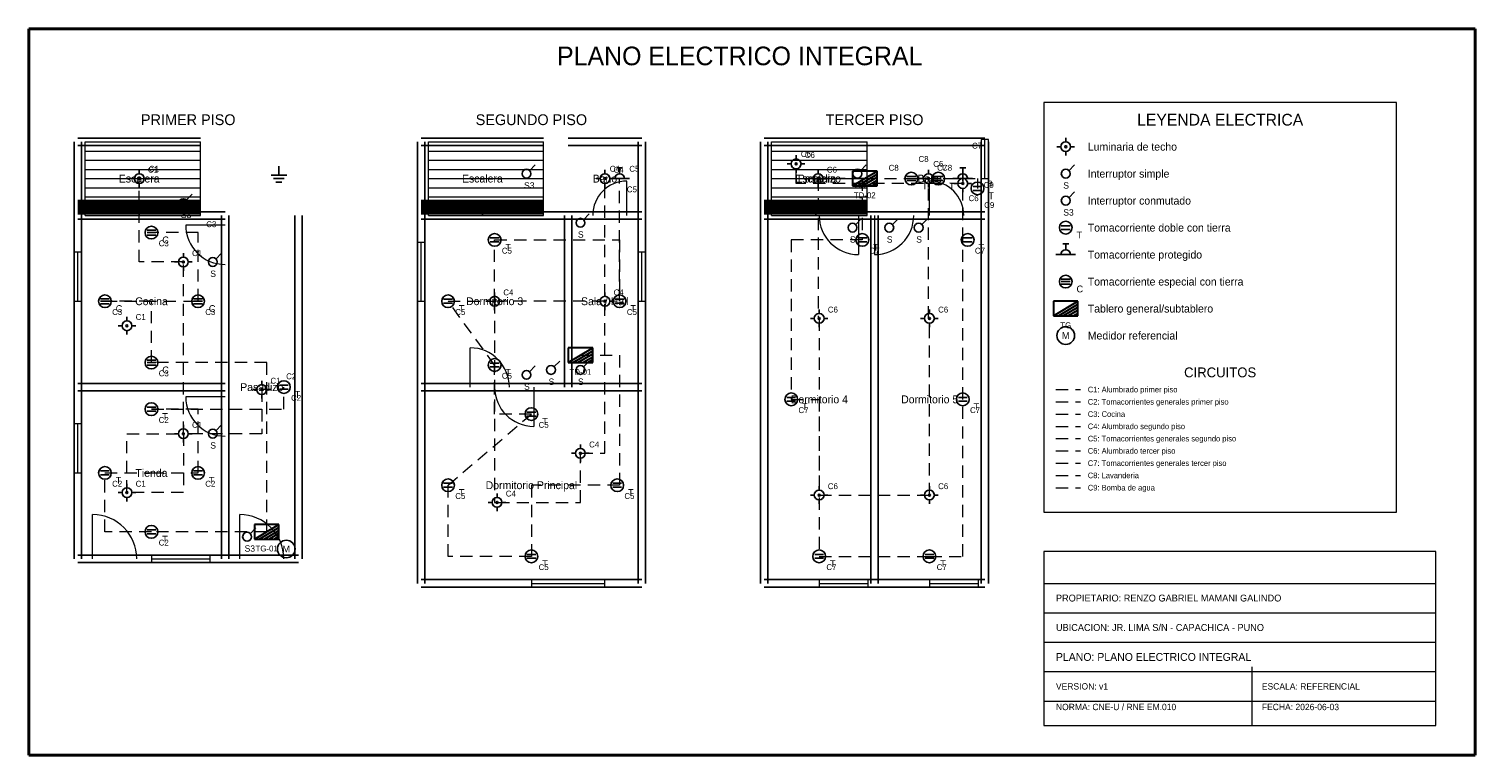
# Model space of a CAD drawing. Header units: metres. Extents: x -1 to 28.5, y -1 to 13.8.
import ezdxf
from ezdxf.enums import TextEntityAlignment as Align

# ---------------------------------------------------------------- set-up
doc = ezdxf.new("R2010")
doc.units = ezdxf.units.M
doc.linetypes.add('DASHED', pattern=[0.4, 0.25, -0.15])
for name, color, linetype, lineweight, true_color in [('ARQ_ESCALERAS', 7, 'CONTINUOUS', 15, 0x787878), ('ARQ_MUROS', 7, 'CONTINUOUS', 25, 0x141414), ('ARQ_PUERTAS', 7, 'CONTINUOUS', 15, 0x787878), ('ARQ_TEXTOS', 7, 'CONTINUOUS', 13, 0x787878), ('ARQ_VENTANAS', 7, 'CONTINUOUS', 15, 0x1496aa), ('ELEC_CIRCUITO_C1', 7, 'DASHED', 20, 0xdc7d19), ('ELEC_CIRCUITO_C2', 7, 'DASHED', 20, 0x2355b4), ('ELEC_CIRCUITO_C3', 7, 'DASHED', 20, 0xc81e1e), ('ELEC_CIRCUITO_C4', 7, 'DASHED', 20, 0xdc7d19), ('ELEC_CIRCUITO_C5', 7, 'DASHED', 20, 0x2355b4), ('ELEC_CIRCUITO_C6', 7, 'DASHED', 20, 0xdc7d19), ('ELEC_CIRCUITO_C7', 7, 'DASHED', 20, 0x2355b4), ('ELEC_CIRCUITO_C8', 7, 'DASHED', 20, 0x783ca0), ('ELEC_CIRCUITO_C9', 7, 'DASHED', 20, 0x1e8246), ('ELEC_INTERRUPTORES', 7, 'CONTINUOUS', 25, 0xdc7d19), ('ELEC_LEYENDA', 7, 'CONTINUOUS', 18, 0x141414), ('ELEC_LUMINARIAS', 7, 'CONTINUOUS', 25, 0xdc7d19), ('ELEC_MEDIDOR', 7, 'CONTINUOUS', 25, 0x1e8246), ('ELEC_PUESTA_TIERRA', 7, 'CONTINUOUS', 25, 0x1e8246), ('ELEC_ROTULO', 7, 'CONTINUOUS', 20, 0x141414), ('ELEC_TABLEROS', 7, 'CONTINUOUS', 30, 0xc81e1e), ('ELEC_TEXTOS', 7, 'CONTINUOUS', 13, 0x141414), ('ELEC_TOMACORRIENTES', 7, 'CONTINUOUS', 25, 0x2355b4), ('MARCO', 7, 'CONTINUOUS', 40, 0x141414)]:
    doc.layers.add(name, color=color, linetype=linetype, lineweight=lineweight, true_color=true_color)

msp = doc.modelspace()

# ---------------------------------------------------------------- linework, layer by layer
at = {"layer": 'ARQ_ESCALERAS'}
for p, q in [((0.15, 10), (0.15, 11.5)), ((0.15, 11.5), (2.5, 11.5)), ((0.15, 11.312), (2.5, 11.312)), ((2.5, 10), (2.5, 11.5)), ((7.15, 10), (7.15, 11.5)), ((7.15, 11.5), (9.5, 11.5)), ((7.15, 11.312), (9.5, 11.312)), ((9.5, 10), (9.5, 11.5)), ((14.15, 10), (14.15, 11.5)), ((14.15, 11.5), (16.1, 11.5)), ((14.15, 11.312), (16.1, 11.312)), ((16.1, 10), (16.1, 11.5)), ((0.15, 11.125), (2.5, 11.125)), ((0.15, 10.938), (2.5, 10.938)), ((7.15, 11.125), (9.5, 11.125)), ((7.15, 10.938), (9.5, 10.938)), ((14.15, 11.125), (16.1, 11.125)), ((14.15, 10.938), (16.1, 10.938)), ((0.15, 10.75), (2.5, 10.75)), ((7.15, 10.75), (9.5, 10.75)), ((14.15, 10.75), (16.1, 10.75)), ((0.15, 10.562), (2.5, 10.562)), ((0.15, 10.375), (2.5, 10.375)), ((7.15, 10.562), (9.5, 10.562)), ((7.15, 10.375), (9.5, 10.375)), ((14.15, 10.562), (16.1, 10.562)), ((14.15, 10.375), (16.1, 10.375)), ((0.15, 10.188), (2.5, 10.188)), ((7.15, 10.188), (9.5, 10.188)), ((14.15, 10.188), (16.1, 10.188)), ((0.15, 10), (2.5, 10)), ((7.15, 10), (9.5, 10)), ((14.15, 10), (16.1, 10))]:
    msp.add_line(p, q, dxfattribs=at)
at = {"layer": 'ARQ_MUROS'}
for p, q in [((0, 11.575), (2.5, 11.575)), ((7, 11.575), (9.5, 11.575)), ((10, 11.575), (11.5, 11.575)), ((14, 11.575), (16.1, 11.575)), ((14, 11.575), (16.25, 11.575)), ((16.25, 11.575), (18.5, 11.575)), ((-0.075, 10), (-0.075, 11.5)), ((0, 11.425), (2.5, 11.425)), ((0.075, 10), (0.075, 11.5)), ((6.925, 10), (6.925, 11.5)), ((7, 11.425), (9.5, 11.425)), ((7.075, 10), (7.075, 11.5)), ((10, 11.425), (11.5, 11.425)), ((11.425, 10), (11.425, 11.5)), ((11.575, 10), (11.575, 11.5)), ((13.925, 10), (13.925, 11.5)), ((14, 11.425), (16.1, 11.425)), ((14, 11.425), (16.25, 11.425)), ((14.075, 10), (14.075, 11.5)), ((16.25, 11.425), (18.5, 11.425)), ((18.425, 10), (18.425, 11.5)), ((18.575, 10), (18.575, 11.5)), ((0, 10.3), (2.5, 10.3)), ((0, 10.267), (1.25, 10.267)), ((0, 10.233), (1.25, 10.233)), ((0, 10.2), (1.25, 10.2)), ((0, 10.167), (1.25, 10.167)), ((0, 10.133), (1.25, 10.133)), ((0, 10.1), (1.25, 10.1)), ((0, 10.075), (3, 10.075)), ((0, 10.075), (2.5, 10.075)), ((0, 10.067), (1.25, 10.067)), ((0, 10.033), (1.25, 10.033)), ((1.25, 10), (1.25, 10.3)), ((1.25, 10.267), (2.5, 10.267)), ((1.25, 10.233), (2.5, 10.233)), ((1.25, 10.2), (2.5, 10.2)), ((1.25, 10.167), (2.5, 10.167)), ((1.25, 10.133), (2.5, 10.133)), ((1.25, 10.1), (2.5, 10.1)), ((1.25, 10.067), (2.5, 10.067)), ((1.25, 10.033), (2.5, 10.033)), ((7, 10.3), (9.5, 10.3)), ((7, 10.267), (8.25, 10.267)), ((7, 10.233), (8.25, 10.233)), ((7, 10.2), (8.25, 10.2)), ((7, 10.167), (8.25, 10.167)), ((7, 10.133), (8.25, 10.133)), ((7, 10.1), (8.25, 10.1)), ((7, 10.075), (9.5, 10.075)), ((7, 10.075), (10, 10.075)), ((7, 10.067), (8.25, 10.067)), ((7, 10.033), (8.25, 10.033)), ((8.25, 10), (8.25, 10.3)), ((8.25, 10.267), (9.5, 10.267)), ((8.25, 10.233), (9.5, 10.233)), ((8.25, 10.2), (9.5, 10.2)), ((8.25, 10.167), (9.5, 10.167)), ((8.25, 10.133), (9.5, 10.133)), ((8.25, 10.1), (9.5, 10.1)), ((8.25, 10.067), (9.5, 10.067)), ((8.25, 10.033), (9.5, 10.033)), ((10, 10.075), (11.5, 10.075)), ((14, 10.3), (16.1, 10.3)), ((14, 10.267), (15.05, 10.267)), ((14, 10.233), (15.05, 10.233)), ((14, 10.2), (15.05, 10.2)), ((14, 10.167), (15.05, 10.167)), ((14, 10.133), (15.05, 10.133)), ((14, 10.1), (15.05, 10.1)), ((14, 10.075), (16.25, 10.075)), ((14, 10.075), (16.1, 10.075)), ((14, 10.067), (15.05, 10.067)), ((14, 10.033), (15.05, 10.033)), ((15.05, 10), (15.05, 10.3)), ((15.05, 10.267), (16.1, 10.267)), ((15.05, 10.233), (16.1, 10.233)), ((15.05, 10.2), (16.1, 10.2)), ((15.05, 10.167), (16.1, 10.167)), ((15.05, 10.133), (16.1, 10.133)), ((15.05, 10.1), (16.1, 10.1)), ((15.05, 10.067), (16.1, 10.067)), ((15.05, 10.033), (16.1, 10.033)), ((16.25, 10.075), (18.5, 10.075)), ((-0.075, 6.5), (-0.075, 10)), ((0, 9.925), (3, 9.925)), ((0, 9.925), (2.5, 9.925)), ((0.075, 6.5), (0.075, 10)), ((2.925, 6.5), (2.925, 10)), ((2.925, 3), (2.925, 10)), ((3.075, 6.5), (3.075, 10)), ((3.075, 3), (3.075, 10)), ((4.425, 3), (4.425, 10)), ((4.575, 3), (4.575, 10)), ((6.925, 6.5), (6.925, 10)), ((7, 9.925), (9.5, 9.925)), ((7, 9.925), (10, 9.925)), ((7.075, 6.5), (7.075, 10)), ((9.925, 6.5), (9.925, 10)), ((10, 9.925), (11.5, 9.925)), ((10.075, 6.5), (10.075, 10)), ((11.425, 6.5), (11.425, 10)), ((11.575, 6.5), (11.575, 10)), ((13.925, 2.5), (13.925, 10)), ((14, 9.925), (16.25, 9.925)), ((14, 9.925), (16.1, 9.925)), ((14.075, 2.5), (14.075, 10)), ((16.175, 2.5), (16.175, 10)), ((16.25, 9.925), (18.5, 9.925)), ((16.325, 2.5), (16.325, 10)), ((18.425, 2.5), (18.425, 10)), ((18.575, 2.5), (18.575, 10)), ((-0.075, 3), (-0.075, 6.5)), ((0, 6.575), (3, 6.575)), ((0.075, 3), (0.075, 6.5)), ((2.925, 3), (2.925, 6.5)), ((3.075, 3), (3.075, 6.5)), ((6.925, 2.5), (6.925, 6.5)), ((7, 6.575), (10, 6.575)), ((7, 6.575), (11.5, 6.575)), ((7.075, 2.5), (7.075, 6.5)), ((10, 6.575), (11.5, 6.575)), ((11.425, 2.5), (11.425, 6.5)), ((11.575, 2.5), (11.575, 6.5)), ((0, 6.425), (3, 6.425)), ((7, 6.425), (10, 6.425)), ((7, 6.425), (11.5, 6.425)), ((10, 6.425), (11.5, 6.425)), ((0, 3.075), (3, 3.075)), ((3, 3.075), (4.5, 3.075)), ((0, 2.925), (3, 2.925)), ((3, 2.925), (4.5, 2.925)), ((7, 2.575), (11.5, 2.575)), ((7, 2.425), (11.5, 2.425)), ((14, 2.575), (16.25, 2.575)), ((14, 2.425), (16.25, 2.425)), ((16.25, 2.575), (18.5, 2.575)), ((16.25, 2.425), (18.5, 2.425))]:
    msp.add_line(p, q, dxfattribs=at)
at = {"layer": 'ARQ_PUERTAS'}
for p, q in [((11.2, 10), (11.2, 10.7)), ((17.37, 10), (17.37, 10.7)), ((3, 9.8), (2.2, 9.8)), ((15.92, 10), (15.92, 9.2)), ((16.25, 10), (16.25, 9.2)), ((8, 6.5), (8, 7.3)), ((9.3, 6.5), (9.3, 5.7)), ((3, 6.3), (2.2, 6.3)), ((0.3, 3), (0.3, 3.9)), ((3.3, 3), (3.3, 3.9))]:
    msp.add_line(p, q, dxfattribs=at)
for centre, radius, start, end in [((11.2, 10), 0.7, 90, 180), ((17.37, 10), 0.7, 0, 90), ((3, 9.8), 0.8, 180, -90), ((15.92, 10), 0.8, 180, -90), ((16.25, 10), 0.8, -90, 0), ((8, 6.5), 0.8, 0, 90), ((9.3, 6.5), 0.8, 180, -90), ((3, 6.3), 0.8, 180, -90), ((0.3, 3), 0.9, 0, 90), ((3.3, 3), 0.9, 0, 90)]:
    msp.add_arc(centre, radius, start, end, dxfattribs=at)
at = {"layer": 'ARQ_VENTANAS'}
for p, q in [((18.575, 11.55), (18.425, 11.55)), ((18.425, 11.55), (18.425, 10.75)), ((18.5, 10.75), (18.5, 11.55)), ((18.575, 10.75), (18.575, 11.55)), ((18.425, 10.75), (18.575, 10.75)), ((7.075, 9.45), (6.925, 9.45)), ((6.925, 9.45), (6.925, 8.25)), ((7, 8.25), (7, 9.45)), ((7.075, 8.25), (7.075, 9.45)), ((0.075, 9.25), (-0.075, 9.25)), ((-0.075, 9.25), (-0.075, 8.25)), ((0, 8.25), (0, 9.25)), ((0.075, 8.25), (0.075, 9.25)), ((11.575, 9.25), (11.425, 9.25)), ((11.425, 9.25), (11.425, 8.25)), ((11.5, 8.25), (11.5, 9.25)), ((11.575, 8.25), (11.575, 9.25)), ((-0.075, 8.25), (0.075, 8.25)), ((6.925, 8.25), (7.075, 8.25)), ((11.425, 8.25), (11.575, 8.25)), ((0.075, 5.75), (-0.075, 5.75)), ((-0.075, 5.75), (-0.075, 4.75)), ((0, 4.75), (0, 5.75)), ((0.075, 4.75), (0.075, 5.75)), ((-0.075, 4.75), (0.075, 4.75)), ((2.7, 3.075), (1.5, 3.075)), ((1.5, 3.075), (1.5, 2.925)), ((1.5, 3), (2.7, 3)), ((2.7, 2.925), (2.7, 3.075)), ((1.5, 2.925), (2.7, 2.925)), ((10.75, 2.575), (9.25, 2.575)), ((9.25, 2.575), (9.25, 2.425)), ((9.25, 2.5), (10.75, 2.5)), ((9.25, 2.425), (10.75, 2.425)), ((10.75, 2.425), (10.75, 2.575)), ((16.12, 2.575), (15.12, 2.575)), ((15.12, 2.575), (15.12, 2.425)), ((15.12, 2.5), (16.12, 2.5)), ((15.12, 2.425), (16.12, 2.425)), ((16.12, 2.425), (16.12, 2.575)), ((18.37, 2.575), (17.37, 2.575)), ((17.37, 2.575), (17.37, 2.425)), ((17.37, 2.5), (18.37, 2.5)), ((17.37, 2.425), (18.37, 2.425)), ((18.37, 2.425), (18.37, 2.575))]:
    msp.add_line(p, q, dxfattribs=at)
at = {"layer": 'ELEC_CIRCUITO_C1', "linetype": 'DASHED', "true_color": 0xdc7d19}
for p, q in [((1.25, 9.05), (1.25, 10.75)), ((2.15, 9.05), (1.25, 9.05)), ((2.15, 5.55), (2.15, 9.05)), ((3.85, 6.45), (3.75, 6.45)), ((3.75, 6.45), (3.75, 5.55)), ((3.85, 3.55), (3.85, 6.45)), ((19.95, 6.45), (20.45, 6.45)), ((1, 4.35), (1, 5.55)), ((1, 5.55), (2.15, 5.55)), ((3.75, 5.55), (2.15, 5.55)), ((2.15, 5.55), (2.15, 4.35)), ((2.15, 4.35), (1, 4.35))]:
    msp.add_line(p, q, dxfattribs=at)
at = {"layer": 'ELEC_CIRCUITO_C2', "linetype": 'DASHED', "true_color": 0x2355b4}
for p, q in [((4.2, 6.05), (4.2, 6.5)), ((19.95, 6.2), (20.45, 6.2)), ((2.45, 6.05), (1.5, 6.05)), ((1.5, 6.05), (4.2, 6.05)), ((2.45, 4.75), (2.45, 6.05)), ((0.55, 3.55), (0.55, 4.75)), ((0.55, 4.75), (1.5, 4.75)), ((1.5, 4.75), (2.45, 4.75)), ((1.5, 3.55), (0.55, 3.55)), ((3.85, 3.55), (1.5, 3.55))]:
    msp.add_line(p, q, dxfattribs=at)
at = {"layer": 'ELEC_CIRCUITO_C3', "linetype": 'DASHED', "true_color": 0xc81e1e}
for p, q in [((2.45, 9.65), (1.5, 9.65)), ((2.45, 8.25), (2.45, 9.65)), ((1.5, 8.25), (0.55, 8.25)), ((0.55, 8.25), (2.45, 8.25)), ((1.5, 7), (1.5, 8.25)), ((3.85, 7), (1.5, 7)), ((3.85, 3.55), (3.85, 7)), ((19.95, 5.95), (20.45, 5.95))]:
    msp.add_line(p, q, dxfattribs=at)
at = {"layer": 'ELEC_CIRCUITO_C4', "linetype": 'DASHED', "true_color": 0xdc7d19}
for p, q in [((10.75, 5.15), (10.75, 10.75)), ((10.75, 8.25), (8.5, 8.25)), ((8.5, 8.25), (8.5, 4.15)), ((10.75, 7.15), (10.75, 8.25)), ((10.25, 7.15), (10.75, 7.15)), ((19.95, 5.7), (20.45, 5.7)), ((10.25, 4.15), (10.25, 5.15)), ((10.25, 5.15), (10.75, 5.15)), ((8.5, 4.15), (8.55, 4.15)), ((8.55, 4.15), (10.25, 4.15))]:
    msp.add_line(p, q, dxfattribs=at)
at = {"layer": 'ELEC_CIRCUITO_C5', "linetype": 'DASHED', "true_color": 0x2355b4}
for p, q in [((11.05, 8.25), (11.05, 10.75)), ((8.5, 8.25), (8.5, 9.5)), ((8.5, 9.5), (11.05, 9.5)), ((11.05, 9.5), (11.05, 8.25)), ((8.5, 6.95), (7.55, 8.25)), ((7.55, 8.25), (8.5, 8.25)), ((10.25, 7.15), (11.05, 7.15)), ((11.05, 7.15), (11.05, 4.5)), ((8.5, 5.95), (8.5, 6.95)), ((7.55, 4.5), (9.25, 5.95)), ((9.25, 5.95), (8.5, 5.95)), ((19.95, 5.45), (20.45, 5.45)), ((7.55, 3.05), (7.55, 4.5)), ((11.05, 4.5), (9.25, 4.5)), ((9.25, 4.5), (9.25, 3.05)), ((9.25, 3.05), (7.55, 3.05))]:
    msp.add_line(p, q, dxfattribs=at)
at = {"layer": 'ELEC_CIRCUITO_C6', "linetype": 'DASHED', "true_color": 0xdc7d19}
for p, q in [((14.65, 10.65), (14.65, 11.05)), ((18.05, 10.65), (14.65, 10.65)), ((16.05, 10.75), (15.1, 10.75)), ((15.1, 10.75), (15.1, 7.9)), ((17.35, 7.9), (17.35, 10.75)), ((17.35, 10.75), (18.05, 10.75)), ((18.05, 10.75), (18.05, 10.65)), ((15.1, 7.9), (15.12, 7.9)), ((15.12, 7.9), (15.12, 4.3)), ((17.37, 7.9), (17.35, 7.9)), ((17.37, 4.3), (17.37, 7.9)), ((19.95, 5.2), (20.45, 5.2)), ((15.12, 4.3), (17.37, 4.3))]:
    msp.add_line(p, q, dxfattribs=at)
at = {"layer": 'ELEC_CIRCUITO_C7', "linetype": 'DASHED', "true_color": 0x2355b4}
for p, q in [((16.05, 10.75), (16, 10.75)), ((16, 10.75), (16, 9.5)), ((18.05, 9.5), (18.05, 10.75)), ((16, 9.5), (14.55, 9.5)), ((14.55, 9.5), (14.55, 6.25)), ((18.05, 6.25), (18.05, 9.5)), ((14.55, 6.25), (15.12, 6.25)), ((15.12, 6.25), (15.12, 3.05)), ((18.05, 3.05), (18.05, 6.25)), ((19.95, 4.95), (20.45, 4.95)), ((15.12, 3.05), (17.37, 3.05)), ((17.37, 3.05), (18.05, 3.05))]:
    msp.add_line(p, q, dxfattribs=at)
at = {"layer": 'ELEC_CIRCUITO_C8', "linetype": 'DASHED', "true_color": 0x783ca0}
for p, q in [((16.05, 10.75), (17, 10.75)), ((17, 10.75), (17.55, 10.75)), ((19.95, 4.7), (20.45, 4.7))]:
    msp.add_line(p, q, dxfattribs=at)
at = {"layer": 'ELEC_CIRCUITO_C9', "linetype": 'DASHED', "true_color": 0x1e8246}
for p, q in [((16.05, 10.75), (18.35, 10.75)), ((18.35, 10.75), (18.35, 10.55)), ((19.95, 4.45), (20.45, 4.45))]:
    msp.add_line(p, q, dxfattribs=at)
at = {"layer": 'ELEC_INTERRUPTORES', "true_color": 0xdc7d19}
for p, q in [((9.21, 10.91), (9.33, 11.03)), ((15.96, 10.91), (16.08, 11.03)), ((20.21, 10.91), (20.33, 11.03)), ((2.21, 10.31), (2.33, 10.43)), ((20.21, 10.36), (20.33, 10.48)), ((10.31, 9.91), (10.43, 10.03)), ((15.86, 9.81), (15.98, 9.93)), ((16.61, 9.81), (16.73, 9.93)), ((17.21, 9.81), (17.33, 9.93)), ((2.81, 9.11), (2.93, 9.23)), ((9.21, 6.81), (9.33, 6.93)), ((9.71, 6.91), (9.83, 7.03)), ((10.31, 6.91), (10.43, 7.03)), ((2.81, 5.61), (2.93, 5.73)), ((3.51, 3.51), (3.63, 3.63))]:
    msp.add_line(p, q, dxfattribs=at)
for centre in [(9.15, 10.85), (15.9, 10.85), (20.15, 10.85), (2.15, 10.25), (20.15, 10.3), (10.25, 9.85), (15.8, 9.75), (16.55, 9.75), (17.15, 9.75), (2.75, 9.05), (9.15, 6.75), (9.65, 6.85), (10.25, 6.85), (2.75, 5.55), (3.45, 3.45)]:
    msp.add_circle(centre, 0.09, dxfattribs=at)
at = {"layer": 'ELEC_LEYENDA', "true_color": 0x141414}
for p, q in [((26.9, 12.3), (19.7, 12.3)), ((19.7, 12.3), (19.7, 3.95)), ((26.9, 3.95), (26.9, 12.3)), ((19.7, 3.95), (26.9, 3.95))]:
    msp.add_line(p, q, dxfattribs=at)
at = {"layer": 'ELEC_LUMINARIAS', "true_color": 0xdc7d19}
for p, q in [((20.15, 11.5), (20.15, 11.58)), ((14.65, 11.15), (14.65, 11.23)), ((20.05, 11.4), (19.97, 11.4)), ((20.15, 11.3), (20.15, 11.22)), ((20.25, 11.4), (20.33, 11.4)), ((1.25, 10.85), (1.25, 10.93)), ((10.75, 10.85), (10.75, 10.93)), ((14.55, 11.05), (14.47, 11.05)), ((14.65, 10.95), (14.65, 10.87)), ((14.75, 11.05), (14.83, 11.05)), ((15.1, 10.85), (15.1, 10.93)), ((17.35, 10.85), (17.35, 10.93)), ((1.15, 10.75), (1.07, 10.75)), ((1.25, 10.65), (1.25, 10.57)), ((1.35, 10.75), (1.43, 10.75)), ((10.65, 10.75), (10.57, 10.75)), ((10.75, 10.65), (10.75, 10.57)), ((10.85, 10.75), (10.93, 10.75)), ((15, 10.75), (14.92, 10.75)), ((15.1, 10.65), (15.1, 10.57)), ((15.2, 10.75), (15.28, 10.75)), ((17.25, 10.75), (17.17, 10.75)), ((17.35, 10.65), (17.35, 10.57)), ((17.45, 10.75), (17.53, 10.75)), ((17.95, 10.65), (17.87, 10.65)), ((18.05, 10.75), (18.05, 10.83)), ((18.15, 10.65), (18.23, 10.65)), ((18.05, 10.55), (18.05, 10.47)), ((2.15, 9.15), (2.15, 9.23)), ((2.05, 9.05), (1.97, 9.05)), ((2.15, 8.95), (2.15, 8.87)), ((2.25, 9.05), (2.33, 9.05)), ((8.5, 8.35), (8.5, 8.43)), ((10.75, 8.35), (10.75, 8.43)), ((8.4, 8.25), (8.32, 8.25)), ((8.5, 8.15), (8.5, 8.07)), ((8.6, 8.25), (8.68, 8.25)), ((10.65, 8.25), (10.57, 8.25)), ((10.75, 8.15), (10.75, 8.07)), ((10.85, 8.25), (10.93, 8.25)), ((15.12, 8), (15.12, 8.08)), ((17.37, 8), (17.37, 8.08)), ((0.9, 7.75), (0.82, 7.75)), ((1, 7.85), (1, 7.93)), ((1.1, 7.75), (1.18, 7.75)), ((15.02, 7.9), (14.94, 7.9)), ((15.12, 7.8), (15.12, 7.72)), ((15.22, 7.9), (15.3, 7.9)), ((17.27, 7.9), (17.19, 7.9)), ((17.37, 7.8), (17.37, 7.72)), ((17.47, 7.9), (17.55, 7.9)), ((1, 7.65), (1, 7.57)), ((3.75, 6.55), (3.75, 6.63)), ((3.65, 6.45), (3.57, 6.45)), ((3.75, 6.35), (3.75, 6.27)), ((3.85, 6.45), (3.93, 6.45)), ((2.15, 5.65), (2.15, 5.73)), ((2.05, 5.55), (1.97, 5.55)), ((2.15, 5.45), (2.15, 5.37)), ((2.25, 5.55), (2.33, 5.55)), ((10.25, 5.25), (10.25, 5.33)), ((10.15, 5.15), (10.07, 5.15)), ((10.25, 5.05), (10.25, 4.97)), ((10.35, 5.15), (10.43, 5.15)), ((1, 4.45), (1, 4.53)), ((15.12, 4.4), (15.12, 4.48)), ((17.37, 4.4), (17.37, 4.48)), ((0.9, 4.35), (0.82, 4.35)), ((1, 4.25), (1, 4.17)), ((1.1, 4.35), (1.18, 4.35)), ((8.45, 4.15), (8.37, 4.15)), ((8.55, 4.25), (8.55, 4.33)), ((8.65, 4.15), (8.73, 4.15)), ((15.02, 4.3), (14.94, 4.3)), ((15.12, 4.2), (15.12, 4.12)), ((15.22, 4.3), (15.3, 4.3)), ((17.27, 4.3), (17.19, 4.3)), ((17.37, 4.2), (17.37, 4.12)), ((17.47, 4.3), (17.55, 4.3)), ((8.55, 4.05), (8.55, 3.97))]:
    msp.add_line(p, q, dxfattribs=at)
for centre, radius in [((20.15, 11.4), 0.1), ((20.15, 11.4), 0.02), ((14.65, 11.05), 0.1), ((14.65, 11.05), 0.02), ((1.25, 10.75), 0.1), ((1.25, 10.75), 0.02), ((10.75, 10.75), 0.1), ((10.75, 10.75), 0.02), ((15.1, 10.75), 0.1), ((15.1, 10.75), 0.02), ((17.35, 10.75), 0.1), ((17.35, 10.75), 0.02), ((18.05, 10.65), 0.1), ((18.05, 10.65), 0.02), ((2.15, 9.05), 0.1), ((2.15, 9.05), 0.02), ((8.5, 8.25), 0.1), ((8.5, 8.25), 0.02), ((10.75, 8.25), 0.1), ((10.75, 8.25), 0.02), ((15.12, 7.9), 0.1), ((17.37, 7.9), 0.1), ((1, 7.75), 0.1), ((1, 7.75), 0.02), ((15.12, 7.9), 0.02), ((17.37, 7.9), 0.02), ((3.75, 6.45), 0.1), ((3.75, 6.45), 0.02), ((2.15, 5.55), 0.1), ((2.15, 5.55), 0.02), ((10.25, 5.15), 0.1), ((10.25, 5.15), 0.02), ((1, 4.35), 0.1), ((1, 4.35), 0.02), ((8.55, 4.15), 0.1), ((8.55, 4.15), 0.02), ((15.12, 4.3), 0.1), ((15.12, 4.3), 0.02), ((17.37, 4.3), 0.1), ((17.37, 4.3), 0.02)]:
    msp.add_circle(centre, radius, dxfattribs=at)
at = {"layer": 'ELEC_MEDIDOR', "true_color": 0x1e8246}
for centre in [(20.15, 7.55), (4.25, 3.2)]:
    msp.add_circle(centre, 0.18, dxfattribs=at)
at = {"layer": 'ELEC_PUESTA_TIERRA', "true_color": 0x1e8246}
for p, q in [((4.1, 11), (4.1, 10.82)), ((3.94, 10.82), (4.26, 10.82)), ((3.99, 10.75), (4.21, 10.75)), ((4.04, 10.68), (4.16, 10.68))]:
    msp.add_line(p, q, dxfattribs=at)
at = {"layer": 'ELEC_ROTULO', "true_color": 0x141414}
for p, q in [((27.7, 3.15), (19.7, 3.15)), ((19.7, 3.15), (19.7, -0.4)), ((27.7, -0.4), (27.7, 3.15)), ((19.7, 2.5), (27.7, 2.5)), ((19.7, 1.9), (27.7, 1.9)), ((19.7, 1.3), (27.7, 1.3)), ((19.7, 0.7), (27.7, 0.7)), ((23.95, -0.4), (23.95, 0.8)), ((19.7, 0.1), (27.7, 0.1)), ((19.7, -0.4), (27.7, -0.4))]:
    msp.add_line(p, q, dxfattribs=at)
at = {"layer": 'ELEC_TABLEROS', "true_color": 0xc81e1e}
for p, q in [((16.3, 10.9), (15.8, 10.9)), ((15.8, 10.9), (15.8, 10.6)), ((15.8, 10.6), (16.3, 10.9)), ((15.9, 10.6), (16.3, 10.84)), ((16, 10.6), (16.3, 10.78)), ((16.1, 10.6), (16.3, 10.72)), ((16.2, 10.6), (16.3, 10.66)), ((16.3, 10.6), (16.3, 10.9)), ((16.3, 10.6), (16.3, 10.9)), ((15.8, 10.6), (16.3, 10.6)), ((15.8, 10.6), (16.3, 10.6)), ((20.4, 8.25), (19.9, 8.25)), ((19.9, 8.25), (19.9, 7.95)), ((19.9, 7.95), (20.4, 8.25)), ((20, 7.95), (20.4, 8.19)), ((20.1, 7.95), (20.4, 8.13)), ((20.2, 7.95), (20.4, 8.07)), ((20.3, 7.95), (20.4, 8.01)), ((20.4, 7.95), (20.4, 8.25)), ((20.4, 7.95), (20.4, 8.25)), ((19.9, 7.95), (20.4, 7.95)), ((19.9, 7.95), (20.4, 7.95)), ((10.5, 7.3), (10, 7.3)), ((10, 7.3), (10, 7)), ((10, 7), (10.5, 7.3)), ((10.1, 7), (10.5, 7.24)), ((10.2, 7), (10.5, 7.18)), ((10.3, 7), (10.5, 7.12)), ((10.5, 7), (10.5, 7.3)), ((10.5, 7), (10.5, 7.3)), ((10, 7), (10.5, 7)), ((10, 7), (10.5, 7)), ((10.4, 7), (10.5, 7.06)), ((4.1, 3.7), (3.6, 3.7)), ((3.6, 3.7), (3.6, 3.4)), ((3.6, 3.4), (4.1, 3.7)), ((3.7, 3.4), (4.1, 3.64)), ((3.8, 3.4), (4.1, 3.58)), ((4.1, 3.4), (4.1, 3.7)), ((4.1, 3.4), (4.1, 3.7)), ((3.6, 3.4), (4.1, 3.4)), ((3.6, 3.4), (4.1, 3.4)), ((3.9, 3.4), (4.1, 3.52)), ((4, 3.4), (4.1, 3.46))]:
    msp.add_line(p, q, dxfattribs=at)
at = {"layer": 'ELEC_TOMACORRIENTES', "true_color": 0x2355b4}
for p, q in [((10.99, 10.97), (11.11, 10.97)), ((11.05, 10.85), (11.05, 10.97)), ((17.99, 10.97), (18.11, 10.97)), ((18.05, 10.85), (18.05, 10.97)), ((10.85, 10.75), (11.25, 10.75)), ((17.85, 10.75), (18.25, 10.75)), ((20.06, 9.79), (20.24, 9.79)), ((8.41, 9.54), (8.59, 9.54)), ((8.41, 9.46), (8.59, 9.46)), ((15.91, 9.54), (16.09, 9.54)), ((15.91, 9.46), (16.09, 9.46)), ((18.06, 9.54), (18.24, 9.54)), ((18.06, 9.46), (18.24, 9.46)), ((20.06, 9.71), (20.24, 9.71)), ((19.95, 9.2), (20.35, 9.2)), ((20.09, 9.42), (20.21, 9.42)), ((20.15, 9.3), (20.15, 9.42)), ((7.46, 8.29), (7.64, 8.29)), ((10.96, 8.29), (11.14, 8.29)), ((7.46, 8.21), (7.64, 8.21)), ((10.96, 8.21), (11.14, 8.21)), ((8.41, 6.99), (8.59, 6.99)), ((8.41, 6.91), (8.59, 6.91)), ((4.11, 6.54), (4.29, 6.54)), ((4.11, 6.46), (4.29, 6.46)), ((14.46, 6.29), (14.64, 6.29)), ((14.46, 6.21), (14.64, 6.21)), ((17.96, 6.29), (18.14, 6.29)), ((17.96, 6.21), (18.14, 6.21)), ((1.41, 6.09), (1.59, 6.09)), ((1.41, 6.01), (1.59, 6.01)), ((9.16, 5.99), (9.34, 5.99)), ((9.16, 5.91), (9.34, 5.91)), ((0.46, 4.79), (0.64, 4.79)), ((2.36, 4.79), (2.54, 4.79)), ((0.46, 4.71), (0.64, 4.71)), ((2.36, 4.71), (2.54, 4.71)), ((7.46, 4.54), (7.64, 4.54)), ((7.46, 4.46), (7.64, 4.46)), ((10.91, 4.54), (11.09, 4.54)), ((10.91, 4.46), (11.09, 4.46)), ((1.41, 3.59), (1.59, 3.59)), ((1.41, 3.51), (1.59, 3.51)), ((9.16, 3.09), (9.34, 3.09)), ((9.16, 3.01), (9.34, 3.01)), ((15.03, 3.09), (15.21, 3.09)), ((15.03, 3.01), (15.21, 3.01)), ((17.28, 3.09), (17.46, 3.09)), ((17.28, 3.01), (17.46, 3.01))]:
    msp.add_line(p, q, dxfattribs=at)
at = {"layer": 'ELEC_TOMACORRIENTES', "true_color": 0x783ca0}
for p, q in [((16.91, 10.79), (17.09, 10.79)), ((16.91, 10.71), (17.09, 10.71)), ((17.46, 10.79), (17.64, 10.79)), ((17.46, 10.71), (17.64, 10.71))]:
    msp.add_line(p, q, dxfattribs=at)
at = {"layer": 'ELEC_TOMACORRIENTES', "true_color": 0x1e8246}
for p, q in [((18.26, 10.59), (18.44, 10.59)), ((18.26, 10.51), (18.44, 10.51))]:
    msp.add_line(p, q, dxfattribs=at)
at = {"layer": 'ELEC_TOMACORRIENTES', "true_color": 0xc81e1e}
for p, q in [((1.41, 9.7), (1.59, 9.7)), ((1.41, 9.65), (1.59, 9.65)), ((1.41, 9.6), (1.59, 9.6)), ((20.06, 8.7), (20.24, 8.7)), ((20.06, 8.65), (20.24, 8.65)), ((20.06, 8.6), (20.24, 8.6)), ((0.46, 8.3), (0.64, 8.3)), ((2.36, 8.3), (2.54, 8.3)), ((0.46, 8.25), (0.64, 8.25)), ((0.46, 8.2), (0.64, 8.2)), ((2.36, 8.25), (2.54, 8.25)), ((2.36, 8.2), (2.54, 8.2)), ((1.41, 7.05), (1.59, 7.05)), ((1.41, 7), (1.59, 7)), ((1.41, 6.95), (1.59, 6.95))]:
    msp.add_line(p, q, dxfattribs=at)
at = {"layer": 'ELEC_TOMACORRIENTES', "true_color": 0x783ca0}
for centre in [(17, 10.75), (17.55, 10.75)]:
    msp.add_circle(centre, 0.13, dxfattribs=at)
at = {"layer": 'ELEC_TOMACORRIENTES', "true_color": 0x1e8246}
msp.add_circle((18.35, 10.55), 0.13, dxfattribs=at)
at = {"layer": 'ELEC_TOMACORRIENTES', "true_color": 0xc81e1e}
for centre in [(1.5, 9.65), (20.15, 8.65), (0.55, 8.25), (2.45, 8.25), (1.5, 7)]:
    msp.add_circle(centre, 0.13, dxfattribs=at)
at = {"layer": 'ELEC_TOMACORRIENTES', "true_color": 0x2355b4}
for centre in [(20.15, 9.75), (8.5, 9.5), (16, 9.5), (18.15, 9.5), (7.55, 8.25), (11.05, 8.25), (8.5, 6.95), (4.2, 6.5), (14.55, 6.25), (18.05, 6.25), (1.5, 6.05), (9.25, 5.95), (0.55, 4.75), (2.45, 4.75), (7.55, 4.5), (11, 4.5), (1.5, 3.55), (9.25, 3.05), (15.12, 3.05), (17.37, 3.05)]:
    msp.add_circle(centre, 0.13, dxfattribs=at)
for centre in [(11.05, 10.75), (18.05, 10.75), (20.15, 9.2)]:
    msp.add_arc(centre, 0.1, 0, 180, dxfattribs=at)
at = {"layer": 'MARCO', "true_color": 0x141414}
for p, q in [((28.5, 13.8), (-1, 13.8)), ((-1, 13.8), (-1, -1)), ((28.5, -1), (28.5, 13.8)), ((-1, -1), (28.5, -1))]:
    msp.add_line(p, q, dxfattribs=at)

# ---------------------------------------------------------------- texts
at = {"layer": 'ARQ_TEXTOS'}
for s, p in [('Escalera', (1.25, 10.75)), ('Escalera', (8.25, 10.75)), ('Bano', (10.75, 10.75)), ('Escalera', (15.05, 10.75)), ('Pasadizo', (15.125, 10.75)), ('Bano', (17.375, 10.75)), ('Cocina', (1.5, 8.25)), ('Dormitorio 3', (8.5, 8.25)), ('Sala / Hall', (10.75, 8.25)), ('Pasadizo', (3.75, 6.5)), ('Dormitorio 4', (15.125, 6.25)), ('Dormitorio 5', (17.375, 6.25)), ('Tienda', (1.5, 4.75)), ('Dormitorio Principal', (9.25, 4.5))]:
    msp.add_text(s, height=0.16, dxfattribs=at).set_placement(p, align=Align.MIDDLE_CENTER)
at = {"layer": 'ELEC_INTERRUPTORES'}
for s, p in [('S3', (9.1, 10.61)), ('S3', (15.85, 10.61)), ('S', (20.1, 10.61)), ('S3', (2.1, 10.01)), ('S3', (20.1, 10.06)), ('S', (10.2, 9.61)), ('S', (15.75, 9.51)), ('S', (16.5, 9.51)), ('S', (17.1, 9.51)), ('S', (2.7, 8.81)), ('S', (9.1, 6.51)), ('S', (9.6, 6.61)), ('S', (10.2, 6.61)), ('S', (2.7, 5.31)), ('S3', (3.4, 3.21))]:
    msp.add_text(s, height=0.13, dxfattribs=at).set_placement(p, align=Align.MIDDLE_LEFT)
at = {"layer": 'ELEC_LEYENDA'}
for s, height, p in [('LEYENDA ELECTRICA', 0.24, (23.3, 11.95)), ('CIRCUITOS', 0.2, (23.3, 6.8))]:
    msp.add_text(s, height=height, dxfattribs=at).set_placement(p, align=Align.MIDDLE_CENTER)
for s, height, p in [('Luminaria de techo', 0.16, (20.6, 11.4)), ('Interruptor simple', 0.16, (20.6, 10.85)), ('Interruptor conmutado', 0.16, (20.6, 10.3)), ('Tomacorriente doble con tierra', 0.16, (20.6, 9.75)), ('Tomacorriente protegido', 0.16, (20.6, 9.2)), ('Tomacorriente especial con tierra', 0.16, (20.6, 8.65)), ('Tablero general/subtablero', 0.16, (20.6, 8.1)), ('Medidor referencial', 0.16, (20.6, 7.55)), ('C1: Alumbrado primer piso', 0.115, (20.6, 6.45)), ('C2: Tomacorrientes generales primer piso', 0.115, (20.6, 6.2)), ('C3: Cocina', 0.115, (20.6, 5.95)), ('C4: Alumbrado segundo piso', 0.115, (20.6, 5.7)), ('C5: Tomacorrientes generales segundo piso', 0.115, (20.6, 5.45)), ('C6: Alumbrado tercer piso', 0.115, (20.6, 5.2)), ('C7: Tomacorrientes generales tercer piso', 0.115, (20.6, 4.95)), ('C8: Lavanderia', 0.115, (20.6, 4.7)), ('C9: Bomba de agua', 0.115, (20.6, 4.45))]:
    msp.add_text(s, height=height, dxfattribs=at).set_placement(p, align=Align.MIDDLE_LEFT)
at = {"layer": 'ELEC_MEDIDOR'}
for p in [(20.15, 7.55), (4.25, 3.2)]:
    msp.add_text('M', height=0.14, dxfattribs=at).set_placement(p, align=Align.MIDDLE_CENTER)
at = {"layer": 'ELEC_ROTULO'}
msp.add_text('PLANO ELECTRICO INTEGRAL', height=0.38, dxfattribs=at).set_placement((13.5, 13.25), align=Align.MIDDLE_CENTER)
for s, height, p in [('PROPIETARIO: RENZO GABRIEL MAMANI GALINDO', 0.14, (19.95, 2.2)), ('UBICACION: JR. LIMA S/N - CAPACHICA - PUNO', 0.14, (19.95, 1.6)), ('PLANO: PLANO ELECTRICO INTEGRAL', 0.16, (19.95, 1)), ('VERSION: v1', 0.13, (19.95, 0.4)), ('ESCALA: REFERENCIAL', 0.13, (24.15, 0.4)), ('NORMA: CNE-U / RNE EM.010', 0.13, (19.95, -0.02)), ('FECHA: 2026-06-03', 0.13, (24.15, -0.02))]:
    msp.add_text(s, height=height, dxfattribs=at).set_placement(p, align=Align.MIDDLE_LEFT)
at = {"layer": 'ELEC_TABLEROS'}
for s, p in [('TD-02', (16.05, 10.41)), ('TG', (20.15, 7.76)), ('TD-01', (10.25, 6.81)), ('TG-01', (3.85, 3.21))]:
    msp.add_text(s, height=0.12, dxfattribs=at).set_placement(p, align=Align.MIDDLE_CENTER)
at = {"layer": 'ELEC_TEXTOS'}
for s, height, p in [('PRIMER PISO', 0.22, (2.25, 11.95)), ('SEGUNDO PISO', 0.22, (9.25, 11.95)), ('TERCER PISO', 0.22, (16.25, 11.95)), ('C6', 0.12, (14.85, 11.25)), ('C6', 0.12, (14.93, 11.23)), ('C8', 0.12, (17.25, 11.15)), ('C7', 0.12, (18.34, 11.42)), ('C1', 0.12, (1.53, 10.93)), ('C1', 0.12, (1.55, 10.95)), ('C4', 0.12, (10.95, 10.95)), ('C4', 0.12, (11.03, 10.93)), ('C5', 0.12, (11.35, 10.95)), ('C6', 0.12, (15.38, 10.93)), ('C8', 0.12, (16.64, 10.97)), ('C6', 0.12, (17.55, 11.05)), ('C7', 0.12, (17.63, 10.97)), ('C8', 0.12, (17.73, 10.97)), ('C9', 0.12, (18.58, 10.62)), ('C5', 0.12, (11.3, 10.53)), ('C6', 0.12, (18.27, 10.35)), ('C9', 0.12, (18.59, 10.21)), ('C3', 0.12, (2.72, 9.82)), ('C3', 0.12, (1.75, 9.43)), ('C1', 0.12, (2.43, 9.23)), ('C5', 0.12, (8.75, 9.28)), ('C7', 0.12, (16.25, 9.28)), ('C7', 0.12, (18.4, 9.28)), ('C4', 0.12, (8.78, 8.43)), ('C4', 0.12, (11.03, 8.43)), ('C3', 0.12, (0.8, 8.03)), ('C1', 0.12, (1.28, 7.93)), ('C3', 0.12, (2.7, 8.03)), ('C5', 0.12, (7.8, 8.03)), ('C5', 0.12, (11.3, 8.03)), ('C6', 0.12, (15.4, 8.08)), ('C6', 0.12, (17.65, 8.08)), ('C3', 0.12, (1.75, 6.78)), ('C5', 0.12, (8.75, 6.73)), ('C1', 0.12, (4.03, 6.63)), ('C2', 0.12, (4.35, 6.72)), ('C2', 0.12, (4.45, 6.28)), ('C7', 0.12, (14.8, 6.03)), ('C7', 0.12, (18.3, 6.03)), ('C2', 0.12, (1.75, 5.83)), ('C1', 0.12, (2.43, 5.73)), ('C5', 0.12, (9.5, 5.73)), ('C4', 0.12, (10.53, 5.33)), ('C2', 0.12, (0.8, 4.53)), ('C1', 0.12, (1.28, 4.53)), ('C2', 0.12, (2.7, 4.53)), ('C6', 0.12, (15.4, 4.48)), ('C6', 0.12, (17.65, 4.48)), ('C5', 0.12, (7.8, 4.28)), ('C4', 0.12, (8.83, 4.33)), ('C5', 0.12, (11.25, 4.28)), ('C2', 0.12, (1.75, 3.33)), ('C5', 0.12, (9.5, 2.83)), ('C7', 0.12, (15.37, 2.83)), ('C7', 0.12, (17.62, 2.83))]:
    msp.add_text(s, height=height, dxfattribs=at).set_placement(p, align=Align.MIDDLE_CENTER)
at = {"layer": 'ELEC_TOMACORRIENTES'}
for s, p in [('T', (17.22, 10.6)), ('T', (17.77, 10.6)), ('T', (18.57, 10.4)), ('C', (1.72, 9.5)), ('T', (20.37, 9.6)), ('T', (8.72, 9.35)), ('T', (16.22, 9.35)), ('T', (18.37, 9.35)), ('C', (20.37, 8.5)), ('C', (0.77, 8.1)), ('C', (2.67, 8.1)), ('T', (7.77, 8.1)), ('T', (11.27, 8.1)), ('C', (1.72, 6.85)), ('T', (8.72, 6.8)), ('T', (4.42, 6.35)), ('T', (1.72, 5.9)), ('T', (14.77, 6.1)), ('T', (18.27, 6.1)), ('T', (9.47, 5.8)), ('T', (0.77, 4.6)), ('T', (2.67, 4.6)), ('T', (7.77, 4.35)), ('T', (11.22, 4.35)), ('T', (1.72, 3.4)), ('T', (9.47, 2.9)), ('T', (15.34, 2.9)), ('T', (17.59, 2.9))]:
    msp.add_text(s, height=0.14, dxfattribs=at).set_placement(p, align=Align.MIDDLE_LEFT)
msp.add_text('B', height=0.12, dxfattribs=at).set_placement((18.61, 10.65), align=Align.MIDDLE_CENTER)

doc.saveas('drawing.dxf')
